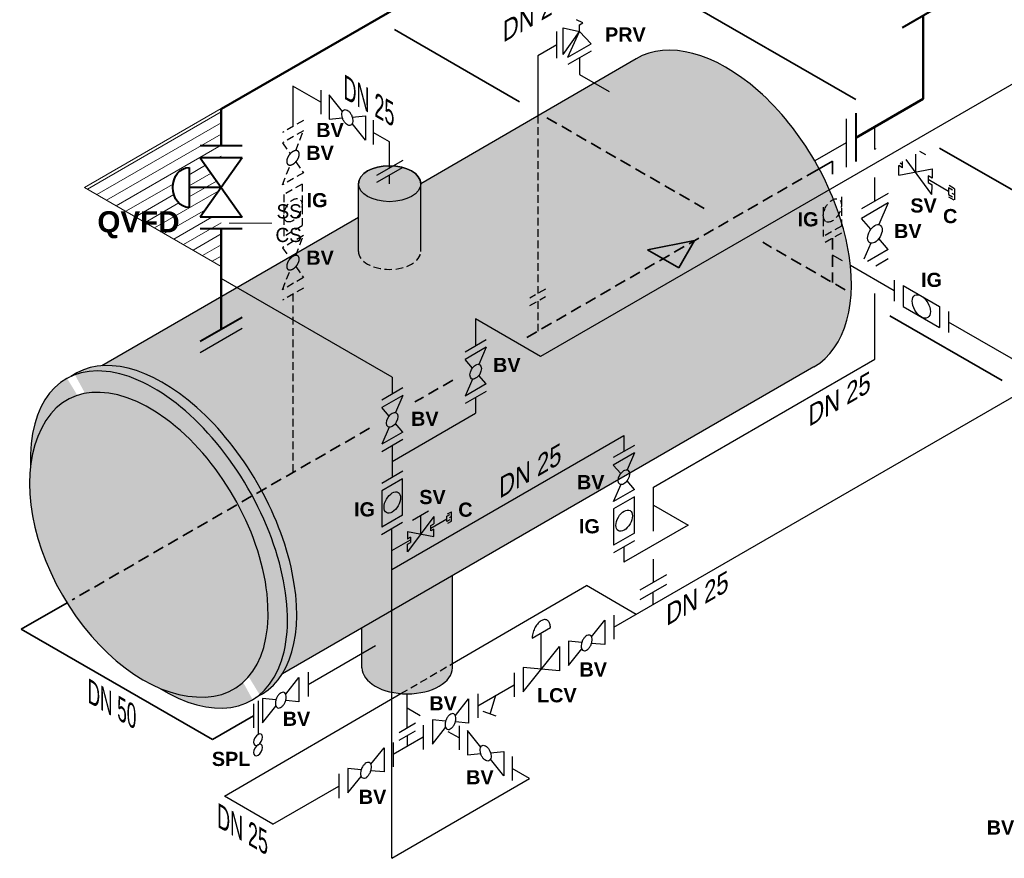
# Model space of a CAD drawing. Header units: millimetres. Extents: x 222 to 2461, y -1493 to 72.
# Tile 10 of 27: x 1277 to 1439, y -942 to -804. Entities that reach past the tile are written whole.
import ezdxf

# ---------------------------------------------------------------- set-up
doc = ezdxf.new("R2010")
doc.units = ezdxf.units.MM
doc.linetypes.add('VERDECKT2', pattern=[0.1875, 0.125, -0.0625])
for name, color, linetype, lineweight in [('Armatur-Entleerung', 7, 'Continuous', 30), ('Armaturen-Auslagerung', 7, 'Continuous', 40), ('Auslagerung', 1, 'Continuous', 50), ('Entleerung', 74, 'Continuous', 35), ('Hilfslinie', 254, 'Continuous', 9), ('Text', 7, 'Continuous', 18), ('Text groß', 7, 'Continuous', 18)]:
    doc.layers.add(name, color=color, linetype=linetype, lineweight=lineweight)
for name, color, linetype in [('DN 025-', 8, 'Continuous'), ('effekte', 7, 'Continuous'), ('Filter', 8, 'Continuous'), ('Langsame Befüllung', 40, 'Continuous'), ('Probeentnahme', 1, 'Continuous')]:
    doc.layers.add(name, color=color, linetype=linetype)
doc.styles.add('isotext', font='arial.ttf', dxfattribs={"oblique": 30, "height": 3})

msp = doc.modelspace()

# ---------------------------------------------------------------- hatches: boundary and pattern name
at = {"layer": 'effekte'}
h = msp.add_hatch(color=253, dxfattribs=at)
h.set_gradient(color1=(156, 156, 156), rotation=29.999999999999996, tint=1, name='CURVED')
edge = h.paths.add_edge_path()
edge.add_ellipse((1393.090517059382, -835.7013842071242), major_axis=(-14.69693845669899, 25.45584412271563), ratio=0.5826532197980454, start_angle=179.9993934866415, end_angle=360)
edge.add_line((1378.393578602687, -810.2455400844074), (1342.811748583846, -830.8976555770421))
edge.add_line((1342.811748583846, -830.8976555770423), (1342.811748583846, -842.4892164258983))
edge.add_ellipse((1337.667820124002, -842.0992463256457), major_axis=(5.143928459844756, -5.198654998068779e-15), ratio=0.5754303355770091, start_angle=180, end_angle=360, ccw=False)
edge.add_line((1332.523891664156, -842.0992463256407), (1332.523891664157, -836.4984509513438))
edge.add_line((1332.523891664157, -836.4984509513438), (1290.118640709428, -860.9811340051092))
edge.add_ellipse((1301.092246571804, -888.8166104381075), major_axis=(-15.3229741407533, 26.54016973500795), ratio=0.5542783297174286, start_angle=196.4344612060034, end_angle=344.9374247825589, ccw=False)
edge.add_line((1319.95109597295, -911.869574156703), (1407.787298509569, -861.1573189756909))
h = msp.add_hatch(color=253, dxfattribs=at)
h.set_gradient(color1=(156, 156, 156), rotation=29.999999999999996, tint=1, name='CURVED')
edge = h.paths.add_edge_path()
edge.add_ellipse((1337.667820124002, -830.8976555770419), major_axis=(-5.143928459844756, 0), ratio=0.5773502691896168, start_angle=0, end_angle=180, ccw=False)
edge.add_line((1332.523891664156, -830.8976555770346), (1332.523891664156, -842.0992463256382))
edge.add_ellipse((1337.667820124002, -842.0992463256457), major_axis=(5.143928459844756, -5.198654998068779e-15), ratio=0.5754303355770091, start_angle=180, end_angle=360)
edge.add_line((1342.811748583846, -842.0992463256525), (1342.811748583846, -830.8976555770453))
edge = h.paths.add_edge_path()
edge.add_ellipse((1337.667820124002, -830.8976555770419), major_axis=(-5.143928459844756, 0), ratio=0.5773502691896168, start_angle=0, end_angle=360)
h = msp.add_hatch(color=253, dxfattribs=at)
h.set_gradient(color1=(156, 156, 156), rotation=29.999999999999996, tint=1, name='CURVED')
edge = h.paths.add_edge_path()
edge.add_ellipse((1299.559773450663, -889.7013842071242), major_axis=(-15.32297414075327, 26.54016973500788), ratio=0.5542783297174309, start_angle=133.8320005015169, end_angle=406.1679994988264)
edge.add_ellipse((1298.095739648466, -890.546644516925), major_axis=(-13.69127879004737, 23.7139904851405), ratio=0.6105096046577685, start_angle=20.785020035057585, end_angle=39.18750959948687, ccw=False)
edge.add_ellipse((1298.095739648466, -890.546644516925), major_axis=(13.79276801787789, -23.88977498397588), ratio=0.5773502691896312, start_angle=338.13119913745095, end_angle=561.8688008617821, ccw=False)
edge.add_ellipse((1298.095739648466, -890.546644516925), major_axis=(-13.69127879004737, 23.7139904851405), ratio=0.6105096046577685, start_angle=140.812490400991, end_angle=159.2149799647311, ccw=False)
edge = h.paths.add_edge_path()
edge.add_ellipse((1299.559773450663, -889.7013842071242), major_axis=(-15.32297414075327, 26.54016973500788), ratio=0.5542783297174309, start_angle=182.9857296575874, end_angle=357.0142703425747, ccw=False)
edge.add_ellipse((1301.092246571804, -888.8166104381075), major_axis=(-15.3229741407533, 26.54016973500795), ratio=0.5542783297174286, start_angle=177.0142703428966, end_angle=362.9857296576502)
h = msp.add_hatch(color=253, dxfattribs=at)
h.set_gradient(color1=(156, 156, 156), rotation=29.999999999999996, tint=1, name='CURVED')
edge = h.paths.add_edge_path()
edge.add_ellipse((1298.095739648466, -890.546644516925), major_axis=(13.79276801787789, -23.88977498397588), ratio=0.5773502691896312, start_angle=338.1311991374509, end_angle=561.8688008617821)
edge.add_ellipse((1298.095739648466, -890.546644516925), major_axis=(-13.69127879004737, 23.7139904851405), ratio=0.6105096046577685, start_angle=20.78502003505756, end_angle=159.2149799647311)
h = msp.add_hatch(color=253, dxfattribs=at)
h.set_gradient(color1=(156, 156, 156), rotation=29.999999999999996, tint=1, name='CURVED')
edge = h.paths.add_edge_path()
edge.add_ellipse((1340.583255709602, -910.8785000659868), major_axis=(-7.473954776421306, 0), ratio=0.5773502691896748, start_angle=0, end_angle=180)
edge.add_line((1348.057210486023, -910.8785000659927), (1348.057210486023, -895.6425013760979))
edge.add_line((1348.057210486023, -895.6425013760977), (1333.109300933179, -904.2726809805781))
edge.add_line((1333.109300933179, -904.2726809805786), (1333.10930093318, -910.8785000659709))
at = {"layer": 'Entleerung'}
h = msp.add_hatch(color=74, dxfattribs=at)
h.paths.add_polyline_path([(1388.057963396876, -840.2963787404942), (1380.270339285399, -841.830286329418), (1382.874919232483, -843.3189647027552)])
h.paths.add_polyline_path([(1388.057965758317, -840.2963782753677), (1388.057963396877, -840.2963787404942), (1382.874919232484, -843.3189647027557), (1385.479499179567, -844.8076430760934)])
at = {"layer": 'Hilfslinie', "ltscale": 0.8}
h = msp.add_hatch(dxfattribs=at)
h.set_pattern_fill('ANSI31', color=256, scale=0.5, angle=345, style=0)
h.set_pattern_definition([(30.00000000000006, (-488.8647212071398, -642.1742271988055), (-0.79375, 1.374815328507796), [])])
edge = h.paths.add_edge_path()
edge.add_line((1287.265996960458, -831.5220481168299), (1309.842152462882, -844.556397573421))
edge.add_line((1309.842152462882, -844.5563975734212), (1309.842152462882, -836.4133982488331))
edge.add_line((1309.842152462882, -836.4133982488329), (1306.378050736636, -836.4133982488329))
edge.add_line((1306.378050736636, -836.4133982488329), (1309.842152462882, -831.5220481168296))
edge.add_line((1309.842152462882, -831.5220481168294), (1304.551382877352, -831.5220481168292))
edge.add_line((1304.551382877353, -831.5220481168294), (1304.551382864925, -834.8339910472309))
edge.add_ellipse((1304.551382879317, -831.5220481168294), major_axis=(1.04638463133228e-08, 3.311942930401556), ratio=0.8166122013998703, start_angle=0, end_angle=179.9999999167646, ccw=False)
edge.add_line((1304.551382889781, -828.2101051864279), (1304.551382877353, -831.5220481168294))
edge.add_line((1304.551382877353, -831.5220481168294), (1309.842152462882, -831.5220481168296))
edge.add_line((1309.842152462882, -831.5220481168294), (1306.378050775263, -826.6306979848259))
edge.add_line((1306.378050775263, -826.6306979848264), (1309.842152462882, -826.6306979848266))
edge.add_line((1309.842152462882, -826.6306979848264), (1309.842152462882, -818.4876986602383))
edge.add_line((1309.842152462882, -818.487698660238), (1287.265996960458, -831.5220481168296))

# ---------------------------------------------------------------- linework, layer by layer
at = {"layer": 'Armatur-Entleerung', "linetype": 'VERDECKT2', "ltscale": 10}
for p, q in [((1412.326088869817, -833.0615670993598), (1412.326088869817, -837.9099275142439)), ((1409.326139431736, -834.7937497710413), (1409.326139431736, -839.6419491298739)), ((1412.326088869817, -837.9099275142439), (1409.326139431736, -839.6419491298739)), ((1412.326107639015, -839.0574630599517), (1409.326158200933, -840.7894846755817))]:
    msp.add_line(p, q, dxfattribs=at)
at = {"layer": 'Armatur-Entleerung'}
for p, q in [((1320.499742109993, -915.2371896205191), (1322.695013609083, -912.5062984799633)), ((1322.695013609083, -912.5062984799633), (1322.695013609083, -916.5062984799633)), ((1315.195010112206, -916.8358684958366), (1315.195010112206, -920.8358684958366)), ((1315.945029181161, -916.32714047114), (1315.945029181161, -921.9030179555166)), ((1316.695048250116, -915.9704017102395), (1316.695048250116, -919.9704017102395)), ((1318.889904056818, -916.1657771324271), (1316.695048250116, -915.9704017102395)), ((1316.695048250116, -919.9704017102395), (1318.890042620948, -917.2405498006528)), ((1322.695013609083, -916.5062984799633), (1320.500157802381, -916.3109230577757))]:
    msp.add_line(p, q, dxfattribs=at)
msp.add_lwpolyline([(1320.236123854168, -914.9679595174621, 0.1593), (1319.919643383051, -914.9475905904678, 0.1064), (1319.569076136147, -915.1239134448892, 0.0713), (1319.237630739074, -915.4699773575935, 0.0576), (1318.97581381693, -915.9331972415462, 0.0576), (1318.823531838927, -916.4430439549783, 0.0713), (1318.803994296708, -916.921852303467, 0.1064), (1318.920041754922, -917.2967375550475, 0.1593), (1319.15407656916, -917.510611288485, 0.1593), (1319.470557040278, -917.5309802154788, 0.1064), (1319.821124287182, -917.3546573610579, 0.0713), (1320.152569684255, -917.0085934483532, 0.0576), (1320.414386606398, -916.5453735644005, 0.0576), (1320.566668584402, -916.0355268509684, 0.0713), (1320.58620612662, -915.5567185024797, 0.1064), (1320.470158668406, -915.1818332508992, 0.1593)], format="xyb", close=True, dxfattribs=at)
at = {"layer": 'Armatur-Entleerung', "linetype": 'VERDECKT2', "ltscale": 10}
msp.add_ellipse((1410.826114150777, -835.3118950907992), major_axis=(-1.060642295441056, -1.837086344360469), ratio=0.5773502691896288, dxfattribs=at)
at = {"layer": 'Armatur-Entleerung', "extrusion": (0, 0, -1)}
for centre in [(1315.945029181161, -922.7577045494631), (1315.945029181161, -924.4670777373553)]:
    msp.add_ellipse(centre, major_axis=(-0.5233865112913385, -0.9065320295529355), ratio=0.5773502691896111, dxfattribs=at)
at = {"layer": 'Armaturen-Auslagerung'}
for p, q in [((1429.277308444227, -801.1388155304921), (1422.349105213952, -805.1388155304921)), ((1414.678892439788, -819.2374418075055), (1414.678892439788, -827.2374418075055)), ((1414.678892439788, -819.2374418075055), (1414.678892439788, -827.2374418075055)), ((1313.306254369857, -824.6617713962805), (1306.37805095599, -824.6617713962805)), ((1313.306254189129, -826.6306979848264), (1306.378050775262, -826.6306979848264)), ((1313.306254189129, -826.6306979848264), (1306.378050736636, -836.4133982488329)), ((1306.378050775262, -826.6306979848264), (1313.306254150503, -836.4133982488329)), ((1309.842152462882, -831.5220481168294), (1304.551382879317, -831.5220481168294)), ((1313.306254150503, -836.4133982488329), (1306.378050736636, -836.4133982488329)), ((1313.306254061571, -838.3823249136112), (1306.378050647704, -838.3823249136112)), ((1306.378044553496, -856.932833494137), (1313.30624778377, -852.932833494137))]:
    msp.add_line(p, q, dxfattribs=at)
msp.add_lwpolyline([(1304.551382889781, -828.2101051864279), (1304.551382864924, -834.8339910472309)], dxfattribs=at)
at = {"layer": 'Armaturen-Auslagerung', "extrusion": (0, 0, -1)}
msp.add_ellipse((1304.551382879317, -831.5220481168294), major_axis=(1.04638463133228e-08, 3.311942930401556), ratio=0.8166122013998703, start_param=3.141592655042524, end_param=6.283185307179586, dxfattribs=at)
at = {"layer": 'Auslagerung'}
for p, q in [((1309.914699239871, -818.5295835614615), (1417.485027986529, -756.4238021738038)), ((1425.813175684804, -816.8928853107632), (1425.813175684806, -803.138833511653)), ((1425.813175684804, -816.8928853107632), (1414.678892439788, -823.3212667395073)), ((1309.842152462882, -818.487698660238), (1309.842152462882, -824.6617713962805)), ((1309.842152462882, -838.3823249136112), (1309.842152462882, -844.5563975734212)), ((1309.842146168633, -854.932833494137), (1309.842147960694, -844.5563949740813))]:
    msp.add_line(p, q, dxfattribs=at)
at = {"layer": 'DN 025-', "lineweight": -3}
for p, q in [((1366.357734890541, -809.5404479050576), (1366.357734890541, -805.1210006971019)), ((1366.357734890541, -805.1210006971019), (1369.065311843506, -805.7428511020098)), ((1369.584849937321, -804.3354546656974), (1368.551653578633, -803.7967117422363)), ((1369.06531815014, -805.7428496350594), (1369.067259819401, -804.633046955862)), ((1369.067259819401, -804.633046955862), (1369.584849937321, -804.3354546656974)), ((1365.293734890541, -810.1508935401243), (1365.293734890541, -805.7314463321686)), ((1366.357734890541, -809.5404479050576), (1369.065311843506, -805.7428511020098)), ((1367.142091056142, -809.9918360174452), (1369.06531464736, -805.7428449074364)), ((1370.977495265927, -807.7866680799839), (1369.065311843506, -805.7428511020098)), ((1367.142091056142, -809.9918360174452), (1370.977495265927, -807.7866680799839)), ((1370.975338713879, -809.0152347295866), (1367.139934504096, -811.2204026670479)), ((1326.298089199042, -815.4264971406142), (1326.298089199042, -819.4264971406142)), ((1329.884841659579, -818.961701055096), (1327.689570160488, -816.2308099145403)), ((1327.689570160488, -816.2308099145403), (1327.689570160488, -820.2308099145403)), ((1331.494402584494, -819.8916049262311), (1333.689535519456, -819.6949131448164)), ((1333.689535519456, -819.6949131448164), (1333.689535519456, -823.6949131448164)), ((1327.689570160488, -820.2308099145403), (1329.884425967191, -820.0354344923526)), ((1333.689535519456, -823.6949131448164), (1331.494541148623, -820.9650612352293)), ((1334.953704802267, -820.4238191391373), (1334.953704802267, -824.4238191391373)), ((1339.832883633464, -827.0446888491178), (1335.502756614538, -829.5446888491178)), ((1420.068754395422, -832.5088910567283), (1415.627626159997, -835.0698000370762)), ((1420.068754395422, -834.069717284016), (1415.627626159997, -836.6306262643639)), ((1420.068754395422, -834.069717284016), (1418.513155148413, -837.665259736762)), ((1417.183572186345, -838.4325450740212), (1415.627626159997, -836.6306262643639)), ((1417.183225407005, -840.739199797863), (1416.036858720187, -843.3888604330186)), ((1420.068754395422, -841.7738332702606), (1418.512808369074, -839.9719144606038)), ((1420.068754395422, -841.7738332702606), (1416.652034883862, -843.7440325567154)), ((1420.068754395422, -843.3346594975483), (1418.004588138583, -844.5249295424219)), ((1421.02110562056, -846.8438961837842), (1421.021105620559, -850.3079394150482)), ((1422.521080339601, -847.7099069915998), (1428.520979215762, -851.1739502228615)), ((1422.521080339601, -847.7099069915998), (1422.5210803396, -851.1739502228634)), ((1422.5210803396, -851.1739502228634), (1428.520979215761, -854.6379934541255)), ((1428.520979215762, -851.1739502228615), (1428.520979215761, -854.6379934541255)), ((1430.020953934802, -852.0399610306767), (1430.020953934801, -855.5040042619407)), ((1374.731263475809, -902.1814452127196), (1374.731263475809, -906.1814452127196)), ((1329.270536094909, -928.4295445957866), (1329.270536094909, -932.4295445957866))]:
    msp.add_line(p, q, dxfattribs=at)
at = {"layer": 'DN 025-', "color": 7, "lineweight": -3}
for p, q in [((1369.057636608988, -810.117818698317), (1369.052877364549, -812.8300909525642)), ((1369.052877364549, -812.8300909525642), (1373.966209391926, -815.6780034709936)), ((1417.84869859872, -825.2538808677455), (1417.848698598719, -821.4080349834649)), ((1417.848698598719, -833.7890524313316), (1417.848698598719, -829.8727903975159)), ((1417.848483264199, -859.8998277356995), (1417.848275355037, -849.0534844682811)), ((1381.287599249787, -881.0292091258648), (1417.848483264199, -859.8998277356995)), ((1381.287599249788, -883.9972477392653), (1381.287599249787, -881.0292091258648))]:
    msp.add_line(p, q, dxfattribs=at)
at = {"layer": 'DN 025-', "color": 32}
for p, q in [((1321.706383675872, -814.7751798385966), (1321.706396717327, -821.4292062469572)), ((1326.298089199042, -817.426202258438), (1321.706383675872, -814.7751798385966)), ((1337.667820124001, -823.9905194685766), (1334.953704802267, -822.4238191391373)), ((1337.667820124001, -828.2946888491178), (1337.667820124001, -823.9905194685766))]:
    msp.add_line(p, q, dxfattribs=at)
at = {"layer": 'DN 025-', "color": 8, "linetype": 'VERDECKT2', "lineweight": -3, "ltscale": 10}
for p, q in [((1323.438417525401, -820.4292235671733), (1319.974375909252, -822.4291889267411)), ((1323.438417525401, -822.1612451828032), (1319.974375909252, -824.161210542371)), ((1322.171054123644, -825.4277950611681), (1323.438417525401, -822.1612451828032)), ((1319.974375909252, -824.161210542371), (1321.240981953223, -825.964292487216)), ((1319.97435719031, -831.0892645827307), (1321.240959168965, -827.8234743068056)), ((1322.170514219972, -827.2866354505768), (1323.438398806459, -829.0892992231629)), ((1323.438398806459, -829.0892992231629), (1319.97435719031, -831.0892645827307)), ((1323.206352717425, -830.9552927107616), (1320.206403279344, -832.687314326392)), ((1323.206352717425, -830.9552927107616), (1323.206352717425, -837.8833791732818)), ((1320.206403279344, -832.687314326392), (1320.206403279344, -839.6154007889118)), ((1323.206352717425, -837.8833791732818), (1320.206403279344, -839.6154007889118)), ((1323.438417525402, -839.4814181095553), (1319.974375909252, -841.4813834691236)), ((1322.171054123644, -842.7479679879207), (1323.438417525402, -839.4814181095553)), ((1319.974375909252, -841.4813834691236), (1321.240981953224, -843.2844654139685)), ((1319.97435719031, -848.4094375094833), (1321.240959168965, -845.1436472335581)), ((1322.170514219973, -844.6068083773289), (1323.43839880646, -846.4094721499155)), ((1323.43839880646, -846.4094721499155), (1319.97435719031, -848.4094375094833)), ((1323.438417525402, -848.1414829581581), (1319.974375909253, -850.1414483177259))]:
    msp.add_line(p, q, dxfattribs=at)
at = {"layer": 'DN 025-', "linetype": 'Continuous', "lineweight": -3}
msp.add_line((1417.848698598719, -825.0641836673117), (1418.012534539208, -825.1592813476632), dxfattribs=at)
at = {"layer": 'DN 025-', "color": 74}
for p, q in [((1412.488004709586, -843.6493296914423), (1410.826132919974, -842.6898475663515)), ((1421.02110562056, -848.575917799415), (1413.804967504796, -844.4096785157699)), ((1445.996626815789, -862.9955416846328), (1430.020953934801, -853.7719826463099)), ((1374.731263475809, -904.1814452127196), (1445.996626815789, -862.9955416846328)), ((1348.057210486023, -910.1933779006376), (1370.190293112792, -897.3193687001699)), ((1378.408111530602, -902.0639283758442), (1370.190293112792, -897.3193687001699)), ((1310.36856669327, -932.1154912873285), (1339.534247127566, -915.150875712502)), ((1318.3648893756, -936.7321703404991), (1329.270536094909, -930.4295445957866)), ((1318.3648893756, -936.7321703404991), (1310.36856669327, -932.1154912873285))]:
    msp.add_line(p, q, dxfattribs=at)
at = {"layer": 'DN 025-', "color": 32, "linetype": 'VERDECKT2', "ltscale": 10}
msp.add_line((1321.70638367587, -849.1414731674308), (1321.706383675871, -878.6041863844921), dxfattribs=at)
at = {"layer": 'DN 025-', "linetype": 'VERDECKT2', "lineweight": -3, "ltscale": 10}
for p, q in [((1363.416547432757, -848.333501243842), (1360.862126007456, -849.8084565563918)), ((1360.862161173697, -851.0370708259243), (1363.416582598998, -849.5621155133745))]:
    msp.add_line(p, q, dxfattribs=at)
at = {"layer": 'DN 025-', "color": 7, "linetype": 'VERDECKT2', "lineweight": -3, "ltscale": 10}
msp.add_line((1362.139371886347, -850.2995931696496), (1362.139371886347, -855.2593314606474), dxfattribs=at)
at = {"layer": 'DN 025-', "color": 74, "linetype": 'VERDECKT2', "ltscale": 10}
msp.add_line((1339.534247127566, -915.150875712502), (1348.057210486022, -910.1933779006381), dxfattribs=at)
at = {"layer": 'DN 025-', "color": 7, "lineweight": -3, "flags": 128}
msp.add_lwpolyline([(1365.293734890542, -807.9411699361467), (1362.139144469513, -809.7694717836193), (1362.139212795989, -819.6797664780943)], dxfattribs=at)
at = {"layer": 'DN 025-', "lineweight": -3}
msp.add_lwpolyline([(1330.148459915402, -818.692470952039, -0.1593), (1330.464940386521, -818.6721020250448, -0.1064), (1330.815507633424, -818.8484248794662, -0.0713), (1331.146953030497, -819.1944887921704, -0.0576), (1331.408769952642, -819.6577086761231, -0.0576), (1331.561051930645, -820.1675553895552, -0.0713), (1331.580589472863, -820.6463637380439, -0.1064), (1331.464542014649, -821.0212489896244, -0.1593), (1331.230507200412, -821.2351227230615, -0.1593), (1330.914026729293, -821.2554916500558, -0.1064), (1330.56345948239, -821.0791687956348, -0.0713), (1330.232014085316, -820.7331048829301, -0.0576), (1329.970197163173, -820.2698849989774, -0.0576), (1329.817915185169, -819.7600382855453, -0.0713), (1329.79837764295, -819.2812299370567, -0.1064), (1329.914425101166, -818.9063446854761, -0.1593)], format="xyb", close=True, dxfattribs=at)
at = {"layer": 'DN 025-', "color": 7, "linetype": 'VERDECKT2', "lineweight": -3, "ltscale": 10, "flags": 128}
msp.add_lwpolyline([(1362.139212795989, -819.6797664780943), (1362.139415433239, -849.0709334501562)], dxfattribs=at)
at = {"layer": 'DN 025-', "color": 8, "linetype": 'VERDECKT2', "lineweight": -3, "ltscale": 10}
for points in [[(1322.536017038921, -825.5214784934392, -0.1593), (1322.711894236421, -825.7853695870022, -0.1064), (1322.734477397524, -826.1771243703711, -0.0713), (1322.600502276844, -826.6371884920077, -0.0576), (1322.330255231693, -827.09553060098, -0.0576), (1321.96486234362, -827.4823273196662, -0.0713), (1321.559977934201, -827.7386470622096, -0.1064), (1321.177300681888, -827.8255881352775, -0.1593), (1320.87506842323, -827.7298465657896, -0.1593), (1320.699191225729, -827.4659554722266, -0.1064), (1320.676608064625, -827.0742006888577, -0.0713), (1320.810583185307, -826.6141365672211, -0.0576), (1321.080830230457, -826.1557944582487, -0.0576), (1321.44622311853, -825.7689977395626, -0.0713), (1321.85110752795, -825.5126779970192, -0.1064), (1322.233784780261, -825.4257369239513, -0.1593)], [(1322.536017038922, -842.8416514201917, -0.1593), (1322.711894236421, -843.1055425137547, -0.1064), (1322.734477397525, -843.4972972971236, -0.0713), (1322.600502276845, -843.9573614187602, -0.0576), (1322.330255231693, -844.4157035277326, -0.0576), (1321.96486234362, -844.8025002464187, -0.0713), (1321.559977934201, -845.0588199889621, -0.1064), (1321.177300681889, -845.14576106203, -0.1593), (1320.87506842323, -845.0500194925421, -0.1593), (1320.699191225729, -844.7861283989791, -0.1064), (1320.676608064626, -844.3943736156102, -0.0713), (1320.810583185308, -843.9343094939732, -0.0576), (1321.080830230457, -843.4759673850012, -0.0576), (1321.446223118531, -843.0891706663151, -0.0713), (1321.85110752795, -842.8328509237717, -0.1064), (1322.233784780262, -842.7459098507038, -0.1593)]]:
    msp.add_lwpolyline(points, format="xyb", close=True, dxfattribs=at)
msp.add_ellipse((1321.706377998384, -835.2853467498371), major_axis=(-1.060642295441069, -1.837086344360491), ratio=0.5773502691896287, dxfattribs=at)
at = {"layer": 'DN 025-', "lineweight": -3}
for centre, major_axis, ratio in [((1417.84819027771, -839.202229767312), (-0.8482498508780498, -1.469371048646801), 0.5773815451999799), ((1425.521029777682, -851.1739502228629), (1.060642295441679, -1.83708634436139), 0.5773502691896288)]:
    msp.add_ellipse(centre, major_axis=major_axis, ratio=ratio, dxfattribs=at)
at = {"layer": 'Entleerung', "color": 74}
for p, q in [((1414.678892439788, -816.9931180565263), (1366.554856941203, -789.2086932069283)), ((1359.139196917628, -817.3767275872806), (1338.452798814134, -805.4334300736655)), ((1538.003274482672, -888.1944952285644), (1428.547815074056, -825.0003395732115)), ((1380.270339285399, -841.8302863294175), (1388.057965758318, -840.2963782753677)), ((1388.057965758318, -840.2963782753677), (1385.479499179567, -844.8076430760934)), ((1380.270339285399, -841.8302863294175), (1385.479499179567, -844.8076430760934)), ((1438.864965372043, -863.4064214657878), (1420.340999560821, -852.7116048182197)), ((1284.370582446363, -900.160813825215), (1276.821456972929, -904.5194636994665)), ((1276.821456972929, -904.5194636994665), (1308.408673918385, -922.755483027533)), ((1315.195010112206, -918.8347776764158), (1308.408673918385, -922.755483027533))]:
    msp.add_line(p, q, dxfattribs=at)
at = {"layer": 'Entleerung', "color": 74, "linetype": 'VERDECKT2', "ltscale": 15}
for p, q in [((1389.64654291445, -834.9901520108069), (1363.631067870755, -819.9701104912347)), ((1408.249564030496, -828.6366208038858), (1359.948854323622, -856.5240738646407)), ((1412.954992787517, -848.447291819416), (1399.316717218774, -840.5732297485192)), ((1410.826132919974, -839.9234738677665), (1410.826132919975, -847.2181940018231)), ((1348.136851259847, -863.3439877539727), (1341.858416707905, -866.9689769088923)), ((1334.363673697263, -871.2962278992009), (1285.237161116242, -899.660476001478))]:
    msp.add_line(p, q, dxfattribs=at)
at = {"layer": 'Entleerung'}
for q in [(1408.249564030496, -828.6366208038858), (1410.826102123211, -829.3087558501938)]:
    msp.add_line((1410.826107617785, -827.1489979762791), q, dxfattribs=at)
at = {"layer": 'Filter'}
for p, q in [((1378.393578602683, -810.2455400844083), (1342.811748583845, -830.8976555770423)), ((1413.092884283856, -820.1531167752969), (1413.092884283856, -828.1531167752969)), ((1413.092884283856, -820.1531167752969), (1413.092884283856, -828.1531167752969)), ((1413.092884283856, -824.1531167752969), (1407.922491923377, -827.1382441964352)), ((1413.092884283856, -824.1531167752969), (1407.922491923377, -827.1382441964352)), ((1339.832883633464, -828.2011102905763), (1335.502756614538, -830.7011102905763)), ((1337.667820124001, -830.8976555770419), (1337.667820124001, -829.4511102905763)), ((1332.523891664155, -842.0992463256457), (1332.523891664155, -830.8976555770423)), ((1342.811748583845, -842.0992463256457), (1342.811748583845, -830.8976555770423)), ((1332.523891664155, -836.4984509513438), (1290.118640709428, -860.9811340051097)), ((1306.378050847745, -858.7641943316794), (1313.306254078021, -854.7641943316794)), ((1407.78729994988, -861.1573181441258), (1319.95109597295, -911.869574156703)), ((1348.057210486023, -910.8785000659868), (1348.057210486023, -895.6425013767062)), ((1348.057210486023, -910.8785000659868), (1348.057210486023, -895.6425013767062)), ((1333.109300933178, -910.8785000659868), (1333.109300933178, -904.2726809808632)), ((1333.109300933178, -910.8785000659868), (1333.109300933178, -904.2726809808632)), ((1361.231213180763, -905.9750968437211), (1364.231265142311, -904.243045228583)), ((1371.035953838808, -905.7778031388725), (1373.231225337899, -903.0469119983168)), ((1373.231225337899, -903.0469119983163), (1373.231225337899, -907.0469119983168)), ((1362.731239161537, -911.1091056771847), (1362.731239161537, -905.1090710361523)), ((1324.195051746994, -913.6412135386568), (1335.318076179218, -907.2193323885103)), ((1359.731256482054, -914.8411919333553), (1365.731221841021, -907.3770194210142)), ((1365.731221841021, -907.3770194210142), (1365.731221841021, -911.3770887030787)), ((1367.231259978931, -906.5110152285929), (1367.231259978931, -910.5110152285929)), ((1369.426392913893, -906.7077070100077), (1367.231259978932, -906.5110152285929)), ((1373.231225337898, -907.0469119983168), (1371.036369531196, -906.8515365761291)), ((1367.231259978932, -910.5110152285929), (1369.426254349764, -907.7811633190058)), ((1359.731256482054, -910.8411226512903), (1359.731256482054, -914.8411226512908)), ((1365.731221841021, -911.3770887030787), (1359.731256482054, -910.8411226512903)), ((1324.195051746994, -911.6411788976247), (1324.195051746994, -915.6412481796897)), ((1358.231218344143, -911.7071354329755), (1358.231218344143, -915.70720471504)), ((1352.231252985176, -917.1712733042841), (1358.231218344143, -913.7071916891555)), ((1340.582828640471, -920.7892595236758), (1340.582925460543, -915.1935898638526)), ((1340.583158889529, -920.7892595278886), (1340.583255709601, -915.1935898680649)), ((1352.231252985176, -915.1712386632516), (1352.231252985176, -919.1713079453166)), ((1354.278399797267, -918.5301131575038), (1355.231235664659, -915.4392324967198)), ((1348.535943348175, -918.767249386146), (1350.731214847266, -916.0363582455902)), ((1350.731214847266, -916.0363582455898), (1350.731214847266, -920.0363582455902)), ((1342.731249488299, -918.8080163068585), (1340.583214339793, -917.5845381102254)), ((1355.268908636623, -918.8763297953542), (1353.143928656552, -918.1335767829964)), ((1339.23472546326, -921.5678007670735), (1341.931565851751, -920.010733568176)), ((1343.231211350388, -920.3659282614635), (1343.231211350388, -924.3659282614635)), ((1344.731249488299, -919.5004614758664), (1344.731249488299, -923.5004614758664)), ((1346.92638242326, -919.6971532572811), (1344.731249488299, -919.5004614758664)), ((1350.731214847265, -920.0363582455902), (1348.536359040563, -919.8409828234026)), ((1349.141814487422, -920.4593469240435), (1349.141814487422, -924.4593469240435)), ((1343.231211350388, -922.3659437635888), (1338.270577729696, -925.2300045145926)), ((1339.234703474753, -922.8386159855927), (1341.931543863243, -921.2815487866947)), ((1340.583145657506, -922.0600696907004), (1340.583145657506, -923.8948252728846)), ((1344.731249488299, -923.5004614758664), (1346.926243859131, -920.7706095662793)), ((1349.141814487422, -922.459346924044), (1347.366781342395, -921.4483232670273)), ((1352.728566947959, -923.9945508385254), (1350.533295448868, -921.2636596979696)), ((1350.533295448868, -921.2636596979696), (1350.533295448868, -925.2636596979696)), ((1338.270577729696, -923.2299993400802), (1338.270577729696, -927.2300686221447)), ((1334.575268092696, -926.8260100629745), (1336.770539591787, -924.0951189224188)), ((1336.770539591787, -924.0951189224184), (1336.770539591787, -928.0951189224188)), ((1350.533295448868, -925.2636596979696), (1352.728151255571, -925.0682842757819)), ((1354.338127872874, -924.924454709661), (1356.533260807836, -924.7277629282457)), ((1356.533260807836, -924.7277629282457), (1356.533260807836, -928.7277629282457)), ((1356.533260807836, -928.7277629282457), (1354.338266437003, -925.9979110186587)), ((1332.965707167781, -927.7559139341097), (1330.770574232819, -927.5592221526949)), ((1330.770574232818, -927.5592221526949), (1330.770574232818, -931.5592221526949)), ((1330.770574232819, -931.5592221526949), (1332.965568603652, -928.8293702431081)), ((1336.770539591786, -928.0951189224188), (1334.575683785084, -927.8997435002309))]:
    msp.add_line(p, q, dxfattribs=at)
msp.add_lwpolyline([(1364.231265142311, -904.243045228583, 0.0281), (1364.216438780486, -903.9715288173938, 0.1064), (1364.023003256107, -903.346673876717, 0.1593), (1363.632875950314, -902.9902176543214, 0.1593), (1363.105500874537, -902.9562694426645, 0.1064), (1362.521175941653, -903.2500946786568, 0.0713), (1361.968790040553, -903.8269371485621, 0.0576), (1361.532451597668, -904.5990164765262, 0.0576), (1361.278671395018, -905.4486917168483, 0.0431), (1361.231213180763, -905.9750968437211)], format="xyb", dxfattribs=at)
for points in [[(1370.772335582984, -905.5085730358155, 0.1593), (1370.455855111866, -905.4882041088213, 0.1064), (1370.105287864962, -905.6645269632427, 0.0713), (1369.773842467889, -906.010590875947, 0.0576), (1369.512025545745, -906.4738107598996, 0.0576), (1369.359743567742, -906.9836574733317, 0.0713), (1369.340206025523, -907.4624658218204, 0.1064), (1369.456253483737, -907.8373510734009, 0.1593), (1369.690288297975, -908.051224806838, 0.1593), (1370.006768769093, -908.0715937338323, 0.1064), (1370.357336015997, -907.8952708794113, 0.0713), (1370.68878141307, -907.5492069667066, 0.0576), (1370.950598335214, -907.085987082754, 0.0576), (1371.102880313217, -906.5761403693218, 0.0713), (1371.122417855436, -906.0973320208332, 0.1064), (1371.006370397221, -905.7224467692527, 0.1593)], [(1348.272325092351, -918.498019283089, 0.1593), (1347.955844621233, -918.4776503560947, 0.1064), (1347.605277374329, -918.6539732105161, 0.0713), (1347.273831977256, -919.0000371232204, 0.0576), (1347.012015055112, -919.4632570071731, 0.0576), (1346.859733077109, -919.9731037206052, 0.0713), (1346.84019553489, -920.4519120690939, 0.1064), (1346.956242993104, -920.8267973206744, 0.1593), (1347.190277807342, -921.040671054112, 0.1593), (1347.50675827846, -921.0610399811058, 0.1064), (1347.857325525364, -920.8847171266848, 0.0713), (1348.188770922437, -920.5386532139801, 0.0576), (1348.450587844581, -920.0754333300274, 0.0576), (1348.602869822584, -919.5655866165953, 0.0713), (1348.622407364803, -919.0867782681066, 0.1064), (1348.506359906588, -918.7118930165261, 0.1593)], [(1352.992185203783, -923.7253207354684, -0.1593), (1353.308665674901, -923.7049518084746, -0.1064), (1353.659232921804, -923.8812746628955, -0.0713), (1353.990678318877, -924.2273385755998, -0.0576), (1354.252495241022, -924.6905584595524, -0.0576), (1354.404777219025, -925.2004051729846, -0.0713), (1354.424314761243, -925.6792135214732, -0.1064), (1354.308267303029, -926.0540987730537, -0.1593), (1354.074232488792, -926.2679725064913, -0.1593), (1353.757752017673, -926.2883414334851, -0.1064), (1353.40718477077, -926.1120185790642, -0.0713), (1353.075739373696, -925.7659546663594, -0.0576), (1352.813922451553, -925.3027347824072, -0.0576), (1352.661640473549, -924.7928880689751, -0.0713), (1352.64210293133, -924.3140797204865, -0.1064), (1352.758150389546, -923.9391944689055, -0.1593)], [(1334.311649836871, -926.5567799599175, 0.1593), (1333.995169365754, -926.5364110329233, 0.1064), (1333.64460211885, -926.7127338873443, 0.0713), (1333.313156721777, -927.058797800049, 0.0576), (1333.051339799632, -927.5220176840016, 0.0576), (1332.89905782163, -928.0318643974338, 0.0713), (1332.879520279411, -928.5106727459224, 0.1064), (1332.995567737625, -928.8855579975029, 0.1593), (1333.229602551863, -929.0994317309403, 0.1593), (1333.546083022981, -929.1198006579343, 0.1064), (1333.896650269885, -928.9434778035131, 0.0713), (1334.228095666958, -928.5974138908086, 0.0576), (1334.489912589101, -928.134194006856, 0.0576), (1334.642194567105, -927.6243472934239, 0.0713), (1334.661732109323, -927.1455389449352, 0.1064), (1334.545684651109, -926.7706536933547, 0.1593)]]:
    msp.add_lwpolyline(points, format="xyb", close=True, dxfattribs=at)
for centre, major_axis, ratio, start_param, end_param in [((1393.090517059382, -835.7013842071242), (-14.69693845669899, 25.45584412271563), 0.5826532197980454, 3.14158206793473, 6.283185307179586), ((1393.090517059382, -835.7013842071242), (-14.69693845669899, 25.45584412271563), 0.5826532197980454, 3.14158206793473, 6.283185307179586), ((1337.667820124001, -830.8976555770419), (5.143928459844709, -4.91310960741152e-15), 0.5773502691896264, 0, 3.141592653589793), ((1301.092246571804, -888.8166104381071), (-15.3229741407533, 26.54016973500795), 0.5542783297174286, 3.089481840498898, 6.335296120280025), ((1299.559773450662, -889.7013842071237), (-15.32297414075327, 26.54016973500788), 0.5542783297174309, 2.335809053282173, 7.088968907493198), ((1298.095739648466, -890.546644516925), (13.79276801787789, -23.88977498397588), 0.5773502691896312, 5.901502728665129, 9.80646053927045), ((1298.095739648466, -890.546644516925), (-13.69127879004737, 23.7139904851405), 0.6105096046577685, 0.3627670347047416, 2.778825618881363), ((1340.583255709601, -910.8785000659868), (-7.473954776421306, 0), 0.5773502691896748, 0, 3.141592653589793), ((1340.583255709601, -910.8785000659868), (-7.473954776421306, 0), 0.5773502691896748, 0, 3.141592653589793)]:
    msp.add_ellipse(centre, major_axis=major_axis, ratio=ratio, start_param=start_param, end_param=end_param, dxfattribs=at)
msp.add_ellipse((1337.667820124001, -830.8976555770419), major_axis=(-5.143928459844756, 0), ratio=0.5773502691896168, dxfattribs=at)
at = {"layer": 'Filter', "linetype": 'VERDECKT2', "ltscale": 10}
msp.add_ellipse((1337.667820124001, -842.0992463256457), major_axis=(5.143928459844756, -5.198654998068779e-15), ratio=0.5754303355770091, start_param=3.141592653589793, end_param=6.283185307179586, dxfattribs=at)
at = {"layer": 'Hilfslinie', "ltscale": 0.8}
for p, q in [((1309.842152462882, -818.4876986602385), (1287.265996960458, -831.5220481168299)), ((1287.265996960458, -831.5220481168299), (1309.842152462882, -844.5563975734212))]:
    msp.add_line(p, q, dxfattribs=at)
at = {"layer": 'Langsame Befüllung'}
for p, q in [((1448.120642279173, -810.0841956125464), (1362.619924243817, -859.4526483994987)), ((1338.111045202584, -862.8759102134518), (1309.842152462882, -846.5531632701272)), ((1351.884622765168, -853.2539758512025), (1351.884622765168, -857.7024095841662)), ((1362.619924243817, -859.4526483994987), (1351.884622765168, -853.2539758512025)), ((1338.111045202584, -862.8759102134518), (1338.111045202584, -865.6549382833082)), ((1351.884622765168, -866.1457913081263), (1351.884622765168, -868.8400812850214)), ((1338.111045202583, -876.7929994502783), (1351.884622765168, -868.8400812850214)), ((1338.061377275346, -894.6249115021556), (1376.373578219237, -872.503295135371)), ((1376.373578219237, -872.503295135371), (1376.373578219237, -875.1463637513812)), ((1338.111045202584, -874.1737822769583), (1338.111045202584, -879.4122166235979)), ((1381.287599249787, -888.2993636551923), (1381.287599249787, -883.9972477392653)), ((1381.287599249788, -883.9972477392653), (1387.012824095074, -887.3030509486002)), ((1338.061377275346, -942.3731805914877), (1338.061377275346, -887.8980411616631)), ((1387.012824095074, -887.3030509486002), (1376.373178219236, -893.4464245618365)), ((1376.373178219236, -890.8943710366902), (1376.373178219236, -893.4464245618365)), ((1381.287599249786, -896.7547984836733), (1381.287599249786, -892.9182731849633)), ((1381.214401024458, -900.434689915), (1381.214401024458, -898.35838191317)), ((1360.760892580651, -929.1696981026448), (1357.924741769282, -927.5320757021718)), ((1338.061377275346, -942.3731805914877), (1360.760892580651, -929.1696981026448))]:
    msp.add_line(p, q, dxfattribs=at)
at = {"layer": 'Langsame Befüllung', "color": 8}
for p, q in [((1353.631594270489, -856.695045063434), (1350.136851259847, -858.7102354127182)), ((1353.631594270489, -857.9232659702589), (1350.136851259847, -859.9384563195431)), ((1353.631594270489, -857.9232659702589), (1352.407486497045, -860.7526138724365)), ((1351.361231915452, -861.356394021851), (1350.136851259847, -859.9384563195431)), ((1351.360959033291, -863.1715105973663), (1350.136851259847, -866.0008584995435)), ((1353.631594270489, -863.9856681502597), (1352.407213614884, -862.5677304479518)), ((1339.858416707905, -864.6473431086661), (1336.363673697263, -866.6625334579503)), ((1353.631594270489, -863.9856681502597), (1350.136851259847, -866.0008584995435)), ((1353.631594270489, -865.2138890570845), (1350.136851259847, -867.2290794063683)), ((1339.858416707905, -865.8755640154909), (1336.363673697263, -867.8907543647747)), ((1339.858416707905, -865.8755640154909), (1338.63430893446, -868.7049119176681)), ((1337.588054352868, -869.3086920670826), (1336.363673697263, -867.8907543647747)), ((1337.587781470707, -871.1238086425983), (1336.363673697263, -873.9531565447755)), ((1339.858416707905, -871.9379661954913), (1336.363673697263, -873.9531565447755)), ((1339.858416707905, -871.9379661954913), (1338.6340360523, -870.5200284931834)), ((1339.858416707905, -873.1661871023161), (1336.363673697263, -875.1813774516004)), ((1378.120949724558, -874.138768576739), (1374.626206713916, -876.1539589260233)), ((1378.120949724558, -875.3669894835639), (1374.626206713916, -877.3821798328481)), ((1378.120949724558, -875.3669894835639), (1376.896841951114, -878.1963373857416)), ((1339.843164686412, -878.4123355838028), (1336.378925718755, -880.4120976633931)), ((1375.850587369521, -878.800117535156), (1374.626206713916, -877.3821798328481)), ((1339.824758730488, -879.6515132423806), (1336.360519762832, -881.6512753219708)), ((1339.824470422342, -885.6517276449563), (1339.824758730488, -879.6515132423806)), ((1378.12032147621, -881.4286640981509), (1376.896569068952, -880.0114539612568)), ((1336.360519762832, -881.6512753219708), (1336.360231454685, -887.651489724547)), ((1375.85031448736, -880.6152341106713), (1374.626206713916, -883.4445820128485)), ((1378.12032147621, -881.4286640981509), (1374.690726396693, -883.4084276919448)), ((1378.136545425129, -882.6478513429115), (1374.672306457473, -884.6476134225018)), ((1378.136257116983, -888.6480657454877), (1378.136545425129, -882.6478513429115)), ((1374.672306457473, -884.6476134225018), (1374.672018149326, -890.6478278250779)), ((1339.824470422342, -885.6517276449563), (1336.360231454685, -887.651489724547)), ((1339.793496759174, -886.8981601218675), (1336.329257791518, -888.8979222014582)), ((1378.136257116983, -888.6480657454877), (1374.672018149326, -890.6478278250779)), ((1378.105683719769, -889.8942671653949), (1374.641444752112, -891.8940292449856)), ((1379.086569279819, -898.0256010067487), (1383.488629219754, -895.483995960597)), ((1379.086569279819, -899.5869221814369), (1383.488629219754, -897.0453171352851)), ((1357.924741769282, -925.5320757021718), (1357.924741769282, -929.5320757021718))]:
    msp.add_line(p, q, dxfattribs=at)
for centre, major_axis, ratio in [((1351.884222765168, -861.9620622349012), (-0.6674914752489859, -1.156254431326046), 0.5773815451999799), ((1338.111045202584, -869.9143602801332), (-0.6674914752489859, -1.156254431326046), 0.5773815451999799), ((1376.373578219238, -879.4057857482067), (-0.6674914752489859, -1.156254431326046), 0.5773815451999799), ((1338.116805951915, -883.5772713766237), (0.9638589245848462, 1.669007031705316), 0.57738154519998), ((1376.428592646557, -886.5736094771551), (0.9638589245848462, 1.669007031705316), 0.57738154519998)]:
    msp.add_ellipse(centre, major_axis=major_axis, ratio=ratio, dxfattribs=at)
at = {"layer": 'Probeentnahme', "linetype": 'Continuous'}
for p, q in [((1424.548574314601, -826.0042556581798), (1424.540324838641, -828.9537288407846)), ((1426.240126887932, -826.1154376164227), (1425.301076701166, -825.5697578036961)), ((1421.785648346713, -829.4758556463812), (1421.790062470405, -827.8976536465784)), ((1422.41349149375, -828.2599267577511), (1421.790062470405, -827.8976536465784)), ((1422.001752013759, -827.4748009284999), (1422.412722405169, -827.7133464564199)), ((1422.41349149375, -828.2599267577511), (1422.416357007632, -827.235406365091)), ((1427.283146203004, -832.6702204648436), (1423.016457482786, -826.8889059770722)), ((1421.785648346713, -829.4758556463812), (1427.29500133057, -828.431602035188)), ((1426.648317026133, -829.62318880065), (1426.645252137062, -830.7189927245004)), ((1427.290624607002, -829.9964321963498), (1426.648317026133, -829.62318880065)), ((1427.29500133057, -828.431602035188), (1427.290624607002, -829.9964321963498)), ((1426.645252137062, -830.7189927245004), (1427.28755971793, -831.0922361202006)), ((1426.646792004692, -830.1684367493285), (1430.025028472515, -832.1315218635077)), ((1427.283146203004, -832.6702204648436), (1427.28755971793, -831.0922361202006)), ((1430.994982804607, -831.7213629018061), (1430.098672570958, -831.2005191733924)), ((1430.026553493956, -831.5862739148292), (1430.023488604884, -832.68207783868)), ((1430.023488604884, -832.68207783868), (1430.665796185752, -833.0553212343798)), ((1430.668861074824, -831.959517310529), (1430.026553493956, -831.5862739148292)), ((1430.55521839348, -832.4396139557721), (1430.992263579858, -832.6935798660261)), ((1430.994982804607, -831.7213629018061), (1430.989795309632, -833.5760719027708)), ((1430.960859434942, -833.6194126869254), (1430.08502572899, -833.1104678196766)), ((1344.980681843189, -885.8669043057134), (1340.647663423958, -891.7038546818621)), ((1344.109441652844, -885.0316845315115), (1341.446782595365, -886.56900346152)), ((1342.814172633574, -888.7853794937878), (1342.814172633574, -885.7795240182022)), ((1344.474427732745, -887.8341604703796), (1347.137086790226, -886.2968415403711)), ((1344.980681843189, -885.8669043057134), (1344.980681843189, -887.1086318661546)), ((1347.137086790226, -885.8636049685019), (1347.64334090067, -885.5713129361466)), ((1347.137086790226, -886.725901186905), (1347.137086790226, -885.8636049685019)), ((1347.64334090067, -886.4336091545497), (1347.137086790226, -886.725901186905)), ((1347.253498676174, -885.4720661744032), (1347.899442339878, -885.0991226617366)), ((1347.554971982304, -886.0555703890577), (1347.899442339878, -885.8566861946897)), ((1347.899442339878, -886.6472605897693), (1347.899442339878, -885.0991226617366)), ((1344.474427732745, -887.4009238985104), (1344.980681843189, -887.1086318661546)), ((1344.474427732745, -888.2632201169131), (1344.474427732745, -887.4009238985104)), ((1344.980681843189, -887.9709280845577), (1344.474427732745, -888.2632201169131)), ((1344.980681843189, -889.2023045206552), (1344.980681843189, -887.9709280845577)), ((1347.268289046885, -887.0116647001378), (1347.899442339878, -886.6472605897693)), ((1338.061377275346, -891.5368139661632), (1341.139037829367, -889.7598888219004)), ((1340.647663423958, -888.36845446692), (1340.647663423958, -889.6103533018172)), ((1340.647663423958, -888.36845446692), (1344.980681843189, -889.2023045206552)), ((1341.139037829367, -889.3266522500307), (1340.647663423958, -889.6103533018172)), ((1341.139037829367, -889.3266522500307), (1341.139037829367, -890.1889484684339)), ((1340.647663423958, -891.7038546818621), (1340.647663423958, -890.4726495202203)), ((1340.648162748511, -890.4723612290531), (1341.139037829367, -890.1889484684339))]:
    msp.add_line(p, q, dxfattribs=at)
at = {"layer": 'Text'}
msp.add_line((1311.163323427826, -837.4308041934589), (1318.185751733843, -837.4308041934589), dxfattribs=at)

# ---------------------------------------------------------------- texts
at = {"layer": 'Filter', "char_height": 2.34180516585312, "width": 5.46291058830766, "attachment_point": 1}
for s, insert in [('{\\fArial|b1|i0|c0|p34;BV}', (1369.046387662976, -909.9969042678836)), ('{\\fArial|b1|i0|c0|p34;LCV}', (1362.034178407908, -914.2573014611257)), ('{\\fArial|b1|i0|c0|p34;BV}', (1344.23803104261, -915.584884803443)), ('{\\fArial|b1|i0|c0|p34;BV}', (1350.319925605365, -927.8103616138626)), ('{\\fArial|b1|i0|c0|p34;BV}', (1332.585701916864, -931.0451111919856))]:
    msp.add_mtext(s, dxfattribs=dict(at, insert=insert))
at = {"layer": 'Text'}
for s, insert, char_height, width, attachment_point in [('{\\fArial|b1|i0|c0|p34;PRV}', (1373.262486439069, -805.0695188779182), 2.34180516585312, 5.46291058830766, 1), ('{\\fArial|b1|i0|c0|p34;BV}', (1325.555113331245, -820.8555149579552), 2.34180516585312, 5.46291058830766, 1), ('{\\fArial|b1|i0|c0|p34;BV}', (1325.555113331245, -820.8555149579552), 2.34180516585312, 5.46291058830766, 1), ('{\\fArial|b1|i0|c0|p34;BV}', (1323.910431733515, -824.6314094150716), 2.34180516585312, 5.46291058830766, 1), ('{\\fArial|b1|i0|c0|p34;IG}', (1323.949446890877, -832.4478992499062), 2.34180516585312, 5.46291058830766, 1), ('SS\\PCS  ', (1323.166562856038, -834.2933113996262), 2.34180516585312, 9.060013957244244, 3), ('{\\fArial|b1|i0|c0|p34;SV}', (1423.710108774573, -833.3230556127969), 2.34180516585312, 5.46291058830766, 1), ('{\\fArial|b1|i0|c0|p34;QVFD}', (1289.393878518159, -835.4434773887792), 3.5, 5.46291058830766, 1), ('{\\fArial|b1|i0|c0|p34;IG}', (1405.071324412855, -835.6105840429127), 2.34180516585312, 5.46291058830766, 1), ('{\\fArial|b1|i0|c0|p34;C}', (1429.106130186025, -835.0785185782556), 2.34180516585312, 5.46291058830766, 1), ('{\\fArial|b1|i0|c0|p34;BV}', (1421.021967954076, -837.5486860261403), 2.34180516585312, 5.46291058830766, 1), ('{\\fArial|b1|i0|c0|p34;BV}', (1323.910431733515, -841.9515823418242), 2.34180516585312, 5.46291058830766, 1), ('{\\fArial|b1|i0|c0|p34;IG}', (1425.485373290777, -845.6173981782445), 2.34180516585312, 5.46291058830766, 1), ('{\\fArial|b1|i0|c0|p34;BV}', (1354.764371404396, -859.6761668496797), 2.34180516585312, 5.46291058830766, 1), ('{\\fArial|b1|i0|c0|p34;BV}', (1341.219307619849, -868.5691491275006), 2.34180516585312, 5.46291058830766, 1), ('{\\fArial|b1|i0|c0|p34;BV}', (1368.626528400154, -879.0401305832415), 2.34180516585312, 5.46291058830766, 1), ('{\\fArial|b1|i0|c0|p34;SV}', (1342.578064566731, -881.5024928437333), 2.34180516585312, 5.46291058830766, 1), ('{\\fArial|b1|i0|c0|p34;IG}', (1331.80454651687, -883.5389008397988), 2.34180516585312, 5.46291058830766, 1), ('{\\fArial|b1|i0|c0|p34;C}', (1349.015499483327, -883.5886618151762), 2.34180516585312, 5.46291058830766, 1), ('{\\fArial|b1|i0|c0|p34;IG}', (1368.939459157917, -886.3317797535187), 2.34180516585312, 5.46291058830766, 1), ('{\\fArial|b1|i0|c0|p34;BV}', (1320.014314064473, -918.1462354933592), 2.34180516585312, 5.46291058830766, 1), ('{\\fArial|b1|i0|c0|p34;SPL}', (1308.301614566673, -924.775614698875), 2.34180516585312, 5.46291058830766, 1)]:
    msp.add_mtext(s, dxfattribs=dict(at, insert=insert, char_height=char_height, width=width, attachment_point=attachment_point))
at = {"layer": 'Text', "ltscale": 10, "insert": (1436.327262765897, -936.1174636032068), "char_height": 2.34180516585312, "width": 5.46291058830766, "attachment_point": 1}
msp.add_mtext('{\\fArial|b1|i0|c0|p34;BV}', dxfattribs=at)
at = {"layer": 'Text groß', "style": 'isotext', "oblique": 30}
for p in [(1356.388576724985, -807.6362443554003), (1406.863475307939, -871.1383967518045), (1355.778091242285, -882.9956285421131), (1383.393230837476, -904.0473208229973)]:
    msp.add_text('DN 25', height=3, rotation=29.99999999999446, dxfattribs=at).set_placement(p)
at = {"layer": 'Text groß', "char_height": 3.5, "attachment_point": 9, "rotation": 330}
for s, insert in [('\\W0.7;\\Q330;{\\fArial|b0|i0|c0|p34;DN 25}', (1338.433394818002, -821.6666616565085)), ('\\W0.7;\\Q330;DN 50', (1295.797259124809, -921.2454219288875)), ('\\W0.7;\\Q330;{\\fArial|b0|i0|c0|p34;DN 25}', (1317.548921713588, -942.0317793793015))]:
    msp.add_mtext(s, dxfattribs=dict(at, insert=insert))

doc.saveas('drawing.dxf')
